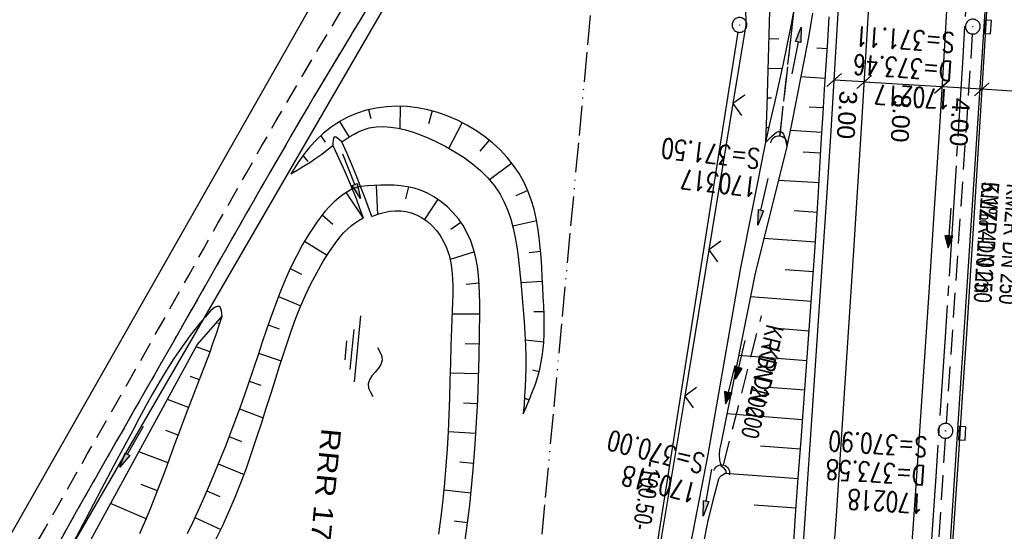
# Model space of a CAD drawing. Extents: x 509531 to 509917, y 454649 to 455599.
# Tile 21 of 26: x 509672 to 509771, y 455417 to 455468. Entities that reach past the tile are written whole.
import ezdxf

# ---------------------------------------------------------------- set-up
doc = ezdxf.new("R2010")
doc.units = 0
doc.header["$LTSCALE"] = 10
doc.header["$MEASUREMENT"] = 0
for name, pattern in [('ACAD_ISO13W100', [36, 12, -3, 12, -3, 0, -3, 0, -3]), ('ACHSE', [5.5, 4, -0.5, 0.5, -0.5]), ('AUSGEZOGEN', [0]), ('LT00', [0]), ('LT11', [0.3, 0.2, -0.1]), ('LT12', [0.4, 0.3, -0.1]), ('STRICHLINIE2', [0.375, 0.25, -0.125])]:
    doc.linetypes.add(name, pattern=pattern)
doc.layers.get('0').update_dxf_attribs({"linetype": 'LT00'})
for name, color, linetype in [('--EK_FBR', 1, 'LT00'), ('--EK_Halt-Pfeil', 4, 'LT00'), ('--EK_Haltung', 7, 'STRICHLINIE2'), ('--EK_Haltung-Text', 140, 'LT00'), ('--EK_RRB', 181, 'LT00'), ('--EK_RRB_SYMB', 181, 'LT00'), ('--EK_Schacht-Text', 5, 'LT00'), ('--EL_DFK_AB_L', 21, 'LT00'), ('--EL_DFK_AB_P', 7, 'LT00'), ('--EL_Halt-Pfeil', 4, 'LT00'), ('--EL_Haltung', 182, 'STRICHLINIE2'), ('--EL_Haltung-Text', 182, 'LT00'), ('--EL_RRB', 181, 'LT00'), ('--WASSER_NUTZUNG', 180, 'Continuous'), ('-AX-093', 35, 'ACHSE'), ('ABSTAND', 8, 'LT00'), ('BEMAßUNG', 255, 'Continuous'), ('DFK_AB_L', 21, 'LT00'), ('DFK_AB_P', 7, 'LT00'), ('DFK_KATASTER', 250, 'LT00'), ('DL', 182, 'LT12'), ('GASLTG', 250, 'ACAD_ISO13W100'), ('PFEIL', 140, 'AUSGEZOGEN'), ('RRB_TEXT', 184, 'Continuous'), ('V116_AFBR_BAB', 250, 'LT00'), ('V116_BOESCH', 250, 'LT00'), ('V116_BOSCHUNG', 250, 'LT00'), ('V116_FELDWEG', 250, 'LT11'), ('V116_GRABEN', 250, 'LT00'), ('V116_H_BORD', 8, 'LT00'), ('V116_KA_PRUF', 182, 'LT00'), ('V116_LD_MARK', 250, 'LT00'), ('V116_SINKK', 182, 'LT00'), ('V116_UK_DURCH', 182, 'LT00'), ('V116_ZAUN', 40, 'LT00')]:
    doc.layers.add(name, color=color, linetype=linetype)
doc.styles.add('Arial', font='ARIAL.TTF')
doc.styles.add('Haltungsbeschriftung', font='ARIAL.TTF', dxfattribs={"width": 0.75})
doc.styles.add('schachtbeschriftung', font='romans.shx', dxfattribs={"width": 0.75, "height": 2})
doc.styles.get("Standard").update_dxf_attribs({"font": 'ARIAL.TTF'})
doc.styles.add('UNIR-H', font='unir_h.shx', dxfattribs={"width": 0.8})

# ---------------------------------------------------------------- blocks, each defined once
blk = doc.blocks.new('SYMB0003')
at = {"color": 0, "linetype": 'ByBlock'}
for p, q in [((-0.015712, 0), (0.010166, 0.012015)), ((0, -0.021257), (-0.015712, 0)), ((0.010166, 0.012015), (0, -0.021257))]:
    blk.add_line(p, q, dxfattribs=at)
for points in [[(-0.031395, 0.499013), (-0.093691, 0.491144), (-0.154509, 0.475528), (-0.21289, 0.452414), (-0.267913, 0.422164), (-0.318712, 0.385257), (-0.364484, 0.342274), (-0.404509, 0.293893), (-0.438154, 0.240877), (-0.464888, 0.184062), (-0.484292, 0.124345), (-0.496058, 0.062667), (-0.5, 0)], [(-0.5, 0), (-0.496058, -0.062667), (-0.484292, -0.124345), (-0.464888, -0.184062), (-0.438154, -0.240877), (-0.404509, -0.293893), (-0.364485, -0.342274), (-0.318712, -0.385257), (-0.267914, -0.422164), (-0.21289, -0.452414), (-0.154509, -0.475529), (-0.093691, -0.491144), (-0.031395, -0.499014), (0.031395, -0.499014)], [(0.5, 0), (0.496057, 0.062667), (0.484292, 0.124345), (0.464888, 0.184062), (0.438153, 0.240877), (0.404509, 0.293893), (0.364484, 0.342274), (0.318712, 0.385257), (0.267913, 0.422164), (0.21289, 0.452414), (0.154509, 0.475528), (0.093691, 0.491144), (0.031395, 0.499013), (-0.031395, 0.499013)], [(0.031395, -0.499014), (0.093691, -0.491144), (0.154509, -0.475529), (0.21289, -0.452414), (0.267914, -0.422164), (0.318712, -0.385257), (0.364485, -0.342274), (0.404509, -0.293893), (0.438154, -0.240877), (0.464889, -0.184062), (0.484292, -0.124345), (0.496058, -0.062667), (0.5, 0)]]:
    blk.add_lwpolyline(points, dxfattribs=at)
blk = doc.blocks.new('SYMB7251')
at = {"color": 0, "linetype": 'ByBlock'}
for points in [[(-0.25, 0), (-0.208333, 0.028889), (-0.166667, 0.051111), (-0.125, 0.06), (-0.083333, 0.051111), (-0.041667, 0.028889), (0, 0)], [(0, 0), (0.041667, -0.028889), (0.083333, -0.051111), (0.125, -0.06), (0.166667, -0.051111), (0.208333, -0.028889), (0.25, 0)]]:
    blk.add_lwpolyline(points, dxfattribs=at)
blk = doc.blocks.new('Pfreil3')
at = {"layer": 'PFEIL'}
blk.add_hatch(color=256, dxfattribs=at).paths.add_polyline_path([(-1.549, 0.273), (-1.549, -0.273), (0, 0)])
for p, q in [((-1.549, 0), (-4.831, 0)), ((-1.549, -0.273), (-1.549, 0.273)), ((-1.549, 0.273), (0, 0)), ((0, 0), (-1.549, -0.273))]:
    blk.add_line(p, q, dxfattribs=at)
blk = doc.blocks.new('SYMB0652')
at = {"color": 0, "linetype": 'ByBlock'}
blk.add_lwpolyline([(-0.15, -0.075), (0.15, -0.075), (0.15, 0.075), (-0.15, 0.075), (-0.15, -0.075)], dxfattribs=at)
blk = doc.blocks.new('SYMB1107')
at = {"color": 0, "linetype": 'ByBlock'}
for points in [[(-0.2, 0), (-0.196157, 0.039018), (-0.184776, 0.076537), (-0.166294, 0.111114), (-0.141421, 0.141421), (-0.111114, 0.166294), (-0.076537, 0.184776), (-0.039018, 0.196157), (0, 0.2)], [(0, 0.2), (0.039018, 0.196157), (0.076537, 0.184776), (0.111114, 0.166294), (0.141421, 0.141421), (0.166294, 0.111114), (0.184776, 0.076537), (0.196157, 0.039018), (0.2, 0)]]:
    blk.add_lwpolyline(points, dxfattribs=at)
blk = doc.blocks.new('SYMB0011')
at = {"color": 0, "linetype": 'ByBlock'}
for p, q in [((0.5, 0), (-0.5, 0)), ((0, 0.5), (0, -0.5))]:
    blk.add_line(p, q, dxfattribs=at)
blk = doc.blocks.new('_Oblique')
at = {"color": 0, "linetype": 'ByBlock', "lineweight": -2}
blk.add_line((-0.5, -0.5), (0.5, 0.5), dxfattribs=at)
blk = doc.blocks.new('SYMB0024')
at = {"color": 0, "linetype": 'ByBlock'}
for p, q in [((-0.5, 0.5), (0, 0)), ((0, 0), (0.5, 0.5))]:
    blk.add_line(p, q, dxfattribs=at)
blk = doc.blocks.new('WASSER2')
at = {"layer": '--EK_RRB_SYMB'}
for p, q in [((-0.3349, 0), (0.3349, 0)), ((-0.1913, -0.0543), (0.2151, -0.0543)), ((-0.071, -0.1164), (0.123, -0.1164))]:
    blk.add_line(p, q, dxfattribs=at)
blk = doc.blocks.new('SYMB0070')
at = {"color": 0, "linetype": 'ByBlock'}
for p, q in [((-0.5, 0), (0.2, 0)), ((0.5, 0), (0.2, 0.1)), ((0.2, 0.1), (0.2, 0)), ((0.468, 0), (0.21, 0.086)), ((0.21, 0.086), (0.21, -0.086)), ((0.21, -0.086), (0.468, 0)), ((0.22, -0.072), (0.437, 0)), ((0.23, -0.058), (0.405, 0)), ((0.24, -0.045), (0.374, 0)), ((0.342, 0), (0.25, 0.031)), ((0.25, 0.031), (0.25, -0.031)), ((0.25, -0.031), (0.342, 0)), ((0.26, -0.017), (0.31, 0)), ((0.27, -0.003), (0.279, 0))]:
    blk.add_line(p, q, dxfattribs=at)
for points in [[(0.2, 0), (0.2, -0.1), (0.5, 0)], [(0.437, 0), (0.22, 0.072), (0.22, -0.072)], [(0.405, 0), (0.23, 0.058), (0.23, -0.058)], [(0.374, 0), (0.24, 0.045), (0.24, -0.045)], [(0.31, 0), (0.26, 0.017), (0.26, -0.017)], [(0.279, 0), (0.27, 0.003), (0.27, -0.003)]]:
    blk.add_lwpolyline(points, dxfattribs=at)

msp = doc.modelspace()

# ---------------------------------------------------------------- linework, layer by layer
at = {"layer": '--EK_FBR', "linetype": 'LT11', "flags": 128}
for points in [[(509657.369, 455386.928), (509658.712, 455389.416), (509660.058, 455391.902), (509661.408, 455394.386), (509662.765, 455396.867), (509664.347, 455399.733), (509665.941, 455402.593), (509667.543, 455405.449), (509669.154, 455408.3), (509670.77, 455411.148), (509672.39, 455413.993), (509674.013, 455416.837), (509676.223, 455420.707), (509678.434, 455424.577), (509680.643, 455428.448), (509682.848, 455432.32), (509685.048, 455436.195), (509687.242, 455440.073), (509688.708, 455442.676), (509690.173, 455445.28), (509691.639, 455447.884), (509693.107, 455450.486), (509694.58, 455453.085), (509696.06, 455455.681), (509697.55, 455458.272), (509699.051, 455460.857), (509700.566, 455463.435), (509701.797, 455465.504), (509703.035, 455467.57), (509704.279, 455469.633), (509705.526, 455471.693), (509706.772, 455473.754), (509708.017, 455475.815), (509709.256, 455477.877), (509710.488, 455479.943), (509711.709, 455482.013), (509712.918, 455484.088), (509714.112, 455486.171), (509715.299, 455488.28), (509716.472, 455490.396), (509717.634, 455492.518), (509718.788, 455494.645), (509719.938, 455496.777), (509721.086, 455498.912), (509722.238, 455501.049), (509722.825, 455502.133)], [(509725.717, 455502.437), (509725.185, 455501.472), (509723.904, 455499.139), (509722.624, 455496.809), (509721.342, 455494.485), (509720.054, 455492.166), (509718.758, 455489.852), (509717.451, 455487.546), (509716.129, 455485.247), (509714.785, 455482.947), (509713.426, 455480.654), (509712.054, 455478.366), (509710.674, 455476.082), (509709.287, 455473.8), (509707.896, 455471.519), (509706.506, 455469.238), (509705.118, 455466.954), (509703.736, 455464.667), (509702.362, 455462.376), (509700.84, 455459.808), (509699.331, 455457.234), (509697.832, 455454.654), (509696.342, 455452.07), (509694.859, 455449.482), (509693.38, 455446.892), (509691.905, 455444.3), (509690.43, 455441.707), (509688.954, 455439.115), (509687.06, 455435.798), (509685.163, 455432.481), (509683.265, 455429.166), (509681.369, 455425.849), (509679.475, 455422.531), (509677.586, 455419.21), (509675.704, 455415.884), (509673.842, 455412.574), (509671.986, 455409.259), (509670.136, 455405.942), (509668.289, 455402.623), (509666.444, 455399.302), (509664.599, 455395.982), (509662.741, 455392.644), (509660.883, 455389.307), (509659.023, 455385.97)]]:
    msp.add_lwpolyline(points, dxfattribs=at)
at = {"layer": '--EK_FBR', "color": 2}
for points in [[(509765.74, 455474.108), (509765.247, 455465.869), (509764.739, 455457.631), (509764.216, 455449.394), (509763.661, 455440.877), (509763.092, 455432.361), (509762.511, 455423.846), (509762.065, 455417.424), (509761.613, 455411.002), (509761.156, 455404.581), (509760.695, 455398.16), (509760.387, 455393.904), (509760.077, 455389.648), (509759.762, 455385.393), (509759.442, 455381.138), (509759.159, 455377.444), (509758.871, 455373.75), (509758.581, 455370.056), (509758.288, 455366.362)], [(509769.771, 455474.009), (509769.293, 455465.83), (509768.801, 455457.653), (509768.294, 455449.476), (509767.888, 455443.092), (509767.474, 455436.708), (509767.053, 455430.325), (509766.624, 455423.942), (509766.185, 455417.497), (509765.738, 455411.053), (509765.282, 455404.609), (509764.815, 455398.166), (509764.395, 455392.498), (509763.967, 455386.831), (509763.531, 455381.164), (509763.203, 455376.952), (509762.873, 455372.741), (509762.541, 455368.529), (509762.459, 455365.967)]]:
    msp.add_lwpolyline(points, dxfattribs=at)
at = {"layer": '--EK_FBR'}
msp.add_lwpolyline([(509750.773, 455412.544), (509751.081, 455417.021), (509751.385, 455421.499), (509751.688, 455425.976), (509752.027, 455430.983), (509752.365, 455435.99), (509752.7, 455440.998), (509753.032, 455446.005), (509753.358, 455451.013), (509753.754, 455457.244), (509754.141, 455463.476), (509754.518, 455469.709)], dxfattribs=at)
at = {"layer": '--EK_Haltung'}
for p, q in [((509754.218, 455507.438), (509748.549, 455456.694)), ((509768.073, 455467.045), (509765.408, 455427.625)), ((509765.31, 455426.127), (509762.918, 455388.032))]:
    msp.add_line(p, q, dxfattribs=at)
at = {"layer": '--EK_Haltung', "color": 81}
msp.add_line((509742.861, 455423.419), (509746.705, 455438.522), dxfattribs=at)
at = {"layer": '--EK_RRB'}
msp.add_lwpolyline([(509716.699, 455415.782), (509716.934, 455417.566), (509717.142, 455419.353), (509717.326, 455421.138), (509717.527, 455423.341), (509717.698, 455425.541), (509717.842, 455427.742), (509717.959, 455429.948), (509718.049, 455432.161), (509718.114, 455434.387), (509718.154, 455436.628), (509718.17, 455438.888), (509718.168, 455439.816), (509718.153, 455440.745), (509718.115, 455441.669), (509718.044, 455442.587), (509717.932, 455443.494), (509717.767, 455444.386), (509717.542, 455445.261), (509717.246, 455446.113), (509716.87, 455446.941), (509716.466, 455447.645), (509715.998, 455448.318), (509715.471, 455448.953), (509714.891, 455449.54), (509714.263, 455450.071), (509713.592, 455450.538), (509712.884, 455450.933), (509712.145, 455451.247), (509711.504, 455451.445), (509710.849, 455451.587), (509710.182, 455451.681), (509709.507, 455451.734), (509708.828, 455451.752), (509708.149, 455451.744), (509707.472, 455451.715), (509706.777, 455451.673), (509706.086, 455451.623), (509705.238, 455451.377), (509704.768, 455451.067), (509704.304, 455450.75), (509703.854, 455450.417), (509703.423, 455450.061), (509702.933, 455449.59), (509702.477, 455449.082), (509702.048, 455448.546), (509701.642, 455447.993), (509700.898, 455446.881), (509700.212, 455445.737), (509699.579, 455444.565), (509698.993, 455443.367), (509698.447, 455442.148), (509697.936, 455440.911), (509697.454, 455439.659), (509696.995, 455438.395), (509696.553, 455437.124), (509696.122, 455435.847), (509695.696, 455434.569), (509695.27, 455433.293), (509694.581, 455431.282), (509693.873, 455429.284), (509693.142, 455427.299), (509692.385, 455425.327), (509691.599, 455423.367), (509690.783, 455421.42), (509689.931, 455419.484), (509689.043, 455417.56), (509688.511, 455416.451)], dxfattribs=at)
at = {"layer": '--EL_DFK_AB_L'}
for p, q in [((509742.924, 455529.03), (509664.517, 455394.067)), ((509728.858, 455369.44), (509744.363, 455467.218))]:
    msp.add_line(p, q, dxfattribs=at)
at = {"layer": '--EL_Haltung'}
for p, q in [((509754.218, 455507.438), (509748.549, 455456.694)), ((509768.073, 455467.045), (509765.408, 455427.625)), ((509742.861, 455423.419), (509746.705, 455438.522)), ((509765.31, 455426.127), (509762.918, 455388.032))]:
    msp.add_line(p, q, dxfattribs=at)
at = {"layer": '--EL_RRB'}
msp.add_lwpolyline([(509716.699, 455415.782), (509716.934, 455417.566), (509717.142, 455419.353), (509717.326, 455421.138), (509717.527, 455423.341), (509717.698, 455425.541), (509717.842, 455427.742), (509717.959, 455429.948), (509718.049, 455432.161), (509718.114, 455434.387), (509718.154, 455436.628), (509718.17, 455438.888), (509718.168, 455439.816), (509718.153, 455440.745), (509718.115, 455441.669), (509718.044, 455442.587), (509717.932, 455443.494), (509717.767, 455444.386), (509717.542, 455445.261), (509717.246, 455446.113), (509716.87, 455446.941), (509716.466, 455447.645), (509715.998, 455448.318), (509715.471, 455448.953), (509714.891, 455449.54), (509714.263, 455450.071), (509713.592, 455450.538), (509712.884, 455450.933), (509712.145, 455451.247), (509711.504, 455451.445), (509710.849, 455451.587), (509710.182, 455451.681), (509709.507, 455451.734), (509708.828, 455451.752), (509708.149, 455451.744), (509707.472, 455451.715), (509706.777, 455451.673), (509706.086, 455451.623), (509705.238, 455451.377), (509704.768, 455451.067), (509704.304, 455450.75), (509703.854, 455450.417), (509703.423, 455450.061), (509702.933, 455449.59), (509702.477, 455449.082), (509702.048, 455448.546), (509701.642, 455447.993), (509700.898, 455446.881), (509700.212, 455445.737), (509699.579, 455444.565), (509698.993, 455443.367), (509698.447, 455442.148), (509697.936, 455440.911), (509697.454, 455439.659), (509696.995, 455438.395), (509696.553, 455437.124), (509696.122, 455435.847), (509695.696, 455434.569), (509695.27, 455433.293), (509694.581, 455431.282), (509693.873, 455429.284), (509693.142, 455427.299), (509692.385, 455425.327), (509691.599, 455423.367), (509690.783, 455421.42), (509689.931, 455419.484), (509689.043, 455417.56), (509688.511, 455416.451)], dxfattribs=at)
at = {"layer": '-AX-093', "ltscale": 0.2}
msp.add_lwpolyline([(509772.617, 455584.067), (509772.422, 455577.829), (509771.927, 455563.676), (509771.381, 455549.524), (509770.785, 455535.375), (509770.14, 455521.228), (509769.447, 455507.083), (509768.709, 455492.94), (509767.925, 455478.8), (509767.099, 455464.662), (509766.23, 455450.527), (509765.32, 455436.394), (509764.37, 455422.264), (509763.382, 455408.137), (509762.358, 455394.012), (509761.297, 455379.89), (509760.203, 455365.77), (509759.075, 455351.653)], dxfattribs=at)
at = {"layer": 'BEMAßUNG'}
for p, q in [((509757.104, 455462.185), (509754.072, 455462.373)), ((509764.989, 455461.694), (509757.104, 455462.183)), ((509769.027, 455461.448), (509764.989, 455461.698)), ((509777.073, 455460.947), (509769.027, 455461.446))]:
    msp.add_line(p, q, dxfattribs=at)
at = {"layer": 'DFK_AB_L'}
for p, q in [((509742.924, 455529.03), (509664.517, 455394.067)), ((509728.858, 455369.44), (509744.363, 455467.218))]:
    msp.add_line(p, q, dxfattribs=at)
at = {"layer": 'DFK_KATASTER'}
msp.add_line((509651.05, 455382.019), (509742.659, 455543.027), dxfattribs=at)
at = {"layer": 'DL'}
msp.add_line((509754.218, 455507.438), (509748.549, 455456.694), dxfattribs=at)
at = {"layer": 'GASLTG', "ltscale": 0.025, "flags": 128}
msp.add_lwpolyline([(509732.412, 455588.47), (509731.559, 455550.215), (509730.863, 455531.773), (509729.977, 455496.071), (509729.817, 455473.793), (509723.139, 455402.323), (509719.992, 455370.227), (509719.32, 455359.341), (509718.219, 455346.92), (509717.576, 455329.178), (509717.027, 455313.894), (509716.011, 455279.64), (509715.623, 455261.049), (509714.406, 455253.668), (509713.55, 455245.775), (509712.753, 455238.464), (509710.106, 455214.892), (509700.768, 455126.624), (509692.786, 455066.172), (509691.898, 455059.057), (509688.483, 455033.75), (509683.036, 454993.781), (509674.834, 454936.521), (509667.273, 454889.447), (509660.75, 454850.407), (509657.904, 454839.06), (509646.1, 454798.179), (509643.654, 454788.347), (509640.958, 454775.409), (509638.389, 454763.73), (509630.009, 454722.145), (509625.515, 454700.413), (509623.56, 454684.933), (509621.446, 454670.091)], dxfattribs=at)
at = {"layer": 'V116_AFBR_BAB', "color": 0}
for points in [[(509765.74, 455474.108), (509765.247, 455465.869), (509764.739, 455457.631), (509764.216, 455449.394), (509763.661, 455440.877), (509763.092, 455432.361), (509762.511, 455423.846), (509762.065, 455417.424), (509761.613, 455411.002), (509761.156, 455404.581), (509760.695, 455398.16), (509760.387, 455393.904), (509760.077, 455389.648), (509759.762, 455385.393), (509759.442, 455381.138), (509759.159, 455377.444), (509758.871, 455373.75), (509758.581, 455370.056), (509758.288, 455366.362)], [(509769.771, 455474.009), (509769.293, 455465.83), (509768.801, 455457.653), (509768.294, 455449.476), (509767.888, 455443.092), (509767.474, 455436.708), (509767.053, 455430.325), (509766.624, 455423.942), (509766.185, 455417.497), (509765.738, 455411.053), (509765.282, 455404.609), (509764.815, 455398.166), (509764.395, 455392.498), (509763.967, 455386.831), (509763.531, 455381.164), (509763.203, 455376.952), (509762.873, 455372.741), (509762.541, 455368.529), (509762.459, 455365.967)]]:
    msp.add_lwpolyline(points, dxfattribs=at)
at = {"layer": 'V116_AFBR_BAB'}
msp.add_lwpolyline([(509750.773, 455412.544), (509751.081, 455417.021), (509751.385, 455421.499), (509751.688, 455425.976), (509752.027, 455430.983), (509752.365, 455435.99), (509752.7, 455440.998), (509753.032, 455446.005), (509753.358, 455451.013), (509753.754, 455457.244), (509754.141, 455463.476), (509754.518, 455469.709)], dxfattribs=at)
at = {"layer": 'V116_BOESCH'}
for points in [[(509747.151, 455456.089), (509747.269, 455459.727), (509747.385, 455463.365), (509747.496, 455467.003), (509747.6, 455470.641)], [(509749.903, 455414.518), (509750.167, 455418.327), (509750.437, 455422.135), (509750.714, 455425.943), (509750.922, 455428.735), (509751.133, 455431.527), (509751.344, 455434.319), (509751.553, 455437.111), (509751.758, 455439.904), (509751.957, 455442.697), (509752.148, 455445.49), (509752.328, 455448.284), (509752.495, 455451.079), (509752.597, 455452.898), (509752.696, 455454.716), (509752.798, 455456.535), (509752.943, 455458.982), (509753.097, 455461.428), (509753.257, 455463.873), (509753.42, 455466.319), (509753.582, 455468.764)], [(509722.577, 455428.605), (509722.902, 455429.35), (509723.219, 455430.097), (509723.52, 455430.846), (509723.798, 455431.6), (509724.045, 455432.359), (509724.253, 455433.125), (509724.436, 455434.014), (509724.565, 455434.913), (509724.646, 455435.821), (509724.688, 455436.738), (509724.696, 455437.662), (509724.68, 455438.593), (509724.645, 455439.53), (509724.6, 455440.472), (509724.551, 455441.418), (509724.5, 455442.426), (509724.446, 455443.435), (509724.382, 455444.441), (509724.301, 455445.442), (509724.196, 455446.434), (509724.058, 455447.414), (509723.883, 455448.379), (509723.661, 455449.326), (509723.386, 455450.252), (509723.05, 455451.153), (509722.648, 455452.028), (509722.151, 455452.906), (509721.579, 455453.748), (509720.937, 455454.549), (509720.23, 455455.307), (509719.465, 455456.017), (509718.646, 455456.676), (509717.779, 455457.281), (509716.869, 455457.827), (509715.923, 455458.311), (509714.945, 455458.73), (509713.932, 455459.083), (509712.899, 455459.362), (509711.852, 455459.565), (509710.799, 455459.689), (509709.747, 455459.73), (509708.701, 455459.685), (509707.669, 455459.552), (509706.658, 455459.327), (509705.673, 455459.007), (509704.778, 455458.619), (509703.918, 455458.152), (509703.099, 455457.611), (509702.327, 455457.006), (509701.607, 455456.341), (509700.945, 455455.624), (509700.524, 455455.103), (509700.126, 455454.565), (509699.747, 455454.013), (509699.379, 455453.454), (509699.018, 455452.89)], [(509704.192, 455456.131), (509704.6, 455456.403), (509705.009, 455456.667), (509705.424, 455456.913), (509705.844, 455457.134), (509706.274, 455457.321), (509706.962, 455457.531), (509707.672, 455457.646), (509708.399, 455457.675), (509709.141, 455457.627), (509709.892, 455457.509), (509710.648, 455457.331), (509711.406, 455457.101), (509712.16, 455456.827), (509712.907, 455456.519), (509713.643, 455456.183), (509714.66, 455455.673), (509715.637, 455455.124), (509716.567, 455454.532), (509717.441, 455453.896), (509718.251, 455453.212), (509718.989, 455452.477), (509719.647, 455451.689), (509720.218, 455450.845), (509720.65, 455450.037), (509721.013, 455449.188), (509721.314, 455448.303), (509721.561, 455447.388), (509721.762, 455446.448), (509721.925, 455445.488), (509722.057, 455444.516), (509722.167, 455443.537), (509722.262, 455442.555), (509722.351, 455441.578), (509722.462, 455440.35), (509722.568, 455439.135), (509722.665, 455437.93), (509722.746, 455436.731), (509722.806, 455435.536), (509722.838, 455434.342), (509722.837, 455433.146), (509722.812, 455432.241), (509722.768, 455431.334), (509722.712, 455430.425), (509722.647, 455429.515), (509722.577, 455428.605)], [(509699.018, 455452.89), (509699.667, 455453.266), (509700.311, 455453.649), (509700.946, 455454.045), (509701.569, 455454.459), (509702.147, 455454.875), (509702.715, 455455.306), (509703.277, 455455.744)], [(509705.238, 455451.377), (509704.768, 455451.067), (509704.304, 455450.75), (509703.854, 455450.417), (509703.423, 455450.061), (509702.933, 455449.59), (509702.477, 455449.082), (509702.048, 455448.546), (509701.642, 455447.993), (509700.898, 455446.881), (509700.212, 455445.737), (509699.579, 455444.565), (509698.993, 455443.367), (509698.447, 455442.148), (509697.936, 455440.911), (509697.454, 455439.659), (509696.995, 455438.395), (509696.553, 455437.124), (509696.122, 455435.847), (509695.696, 455434.569), (509695.27, 455433.293), (509694.581, 455431.282), (509693.873, 455429.284), (509693.142, 455427.299), (509692.385, 455425.327), (509691.599, 455423.367), (509690.783, 455421.42), (509689.931, 455419.484), (509689.043, 455417.56), (509688.511, 455416.451)], [(509716.699, 455415.782), (509716.934, 455417.566), (509717.142, 455419.353), (509717.326, 455421.138), (509717.527, 455423.341), (509717.698, 455425.541), (509717.842, 455427.742), (509717.959, 455429.948), (509718.049, 455432.161), (509718.114, 455434.387), (509718.154, 455436.628), (509718.17, 455438.888), (509718.168, 455439.816), (509718.153, 455440.745), (509718.115, 455441.669), (509718.044, 455442.587), (509717.932, 455443.494), (509717.767, 455444.386), (509717.542, 455445.261), (509717.246, 455446.113), (509716.87, 455446.941), (509716.466, 455447.645), (509715.998, 455448.318), (509715.471, 455448.953), (509714.891, 455449.54), (509714.263, 455450.071), (509713.592, 455450.538), (509712.884, 455450.933), (509712.145, 455451.247), (509711.504, 455451.445), (509710.849, 455451.587), (509710.182, 455451.681), (509709.507, 455451.734), (509708.828, 455451.752), (509708.149, 455451.744), (509707.472, 455451.715), (509706.777, 455451.673), (509706.086, 455451.623)], [(509707.226, 455448.561), (509707.579, 455448.703), (509707.938, 455448.835), (509708.477, 455448.99), (509709.033, 455449.096), (509709.597, 455449.148), (509710.162, 455449.143), (509710.721, 455449.075), (509711.264, 455448.942), (509711.836, 455448.716), (509712.377, 455448.415), (509712.882, 455448.049), (509713.348, 455447.626), (509713.77, 455447.158), (509714.144, 455446.653), (509714.465, 455446.121), (509714.802, 455445.401), (509715.054, 455444.656), (509715.233, 455443.89), (509715.349, 455443.105), (509715.414, 455442.306), (509715.437, 455441.496), (509715.431, 455440.679), (509715.406, 455439.859), (509715.373, 455439.039), (509715.306, 455437.249), (509715.248, 455435.475), (509715.196, 455433.716), (509715.145, 455431.969), (509715.089, 455430.231), (509715.025, 455428.502), (509714.947, 455426.778), (509714.852, 455425.056), (509714.734, 455423.336), (509714.589, 455421.613), (509714.414, 455419.887), (509714.21, 455418.159), (509713.98, 455416.429)], [(509691.383, 455415.813), (509692.09, 455417.242), (509692.752, 455418.688), (509693.373, 455420.149), (509693.96, 455421.624), (509694.516, 455423.112), (509695.047, 455424.61), (509695.557, 455426.118), (509696.052, 455427.633), (509696.537, 455429.156), (509697.016, 455430.684), (509697.495, 455432.215), (509697.879, 455433.434), (509698.271, 455434.651), (509698.675, 455435.864), (509699.097, 455437.069), (509699.541, 455438.264), (509700.012, 455439.445), (509700.516, 455440.609), (509701.057, 455441.754), (509701.64, 455442.875), (509702.27, 455443.971), (509702.951, 455445.038), (509703.689, 455446.074), (509704.023, 455446.502), (509704.374, 455446.914), (509704.748, 455447.301), (509705.152, 455447.653), (509705.538, 455447.931), (509705.942, 455448.186), (509706.357, 455448.429)], [(509683.707, 455416.494), (509684.282, 455417.786), (509684.828, 455419.083), (509685.352, 455420.385), (509685.857, 455421.69), (509686.349, 455422.998), (509686.832, 455424.307), (509687.311, 455425.617), (509687.791, 455426.927), (509688.278, 455428.234), (509688.775, 455429.539), (509689.184, 455430.586), (509689.598, 455431.632), (509690.01, 455432.68), (509690.414, 455433.731), (509690.804, 455434.786), (509691.128, 455435.707), (509691.441, 455436.63), (509691.747, 455437.557), (509692.049, 455438.485)]]:
    msp.add_lwpolyline(points, dxfattribs=at)
at = {"layer": 'V116_BOSCHUNG'}
for p, q in [((509747.483, 455466.584), (509748.464, 455466.552)), ((509753.367, 455465.528), (509752.317, 455465.601)), ((509747.392, 455463.585), (509748.818, 455463.539)), ((509753.17, 455462.543), (509750.699, 455462.7)), ((509747.297, 455460.587), (509747.73, 455460.572)), ((509706.9, 455459.389), (509707.133, 455458.498)), ((509710.093, 455459.726), (509710.061, 455457.474)), ((509713.325, 455459.256), (509712.981, 455457.945)), ((509752.979, 455459.556), (509751.545, 455459.639)), ((509703.965, 455458.179), (509704.927, 455456.615)), ((509716.377, 455458.088), (509715.03, 455455.472)), ((509747.2, 455457.588), (509747.49, 455457.579)), ((509752.829, 455457.081), (509749.621, 455457.26)), ((509702.056, 455456.744), (509702.514, 455456.088)), ((509719.114, 455456.31), (509718.176, 455455.181)), ((509700.286, 455454.712), (509700.745, 455454.123)), ((509752.712, 455454.993), (509750.942, 455455.089)), ((509721.402, 455453.979), (509719.158, 455452.287)), ((509752.546, 455451.989), (509748.431, 455452.229)), ((509707.654, 455451.724), (509707.793, 455448.784)), ((509710.945, 455451.569), (509710.644, 455450.348)), ((509723.034, 455451.192), (509721.822, 455450.656)), ((509704.622, 455450.97), (509706.338, 455448.418)), ((509713.918, 455450.322), (509712.577, 455448.28)), ((509752.371, 455448.983), (509750.031, 455449.129)), ((509702.203, 455448.746), (509703.267, 455447.806)), ((509723.933, 455448.125), (509721.513, 455447.581)), ((509716.249, 455447.971), (509715.233, 455447.255)), ((509752.18, 455445.979), (509746.951, 455446.328)), ((509700.399, 455446.058), (509702.705, 455444.665)), ((509717.615, 455445.005), (509715.162, 455444.23)), ((509724.337, 455445.029), (509723.18, 455444.907)), ((509698.958, 455443.293), (509700.115, 455442.737)), ((509751.977, 455442.976), (509749.094, 455443.179)), ((509718.106, 455441.818), (509716.771, 455441.682)), ((509724.522, 455441.978), (509722.326, 455441.856)), ((509697.758, 455440.459), (509700.05, 455439.534)), ((509751.763, 455439.972), (509745.583, 455440.429)), ((509718.17, 455438.692), (509715.358, 455438.673)), ((509724.669, 455438.933), (509723.628, 455438.924)), ((509691.799, 455437.717), (509691.638, 455437.771)), ((509696.716, 455437.597), (509697.854, 455437.187)), ((509751.542, 455436.969), (509748.266, 455437.223)), ((509690.83, 455434.859), (509689.413, 455435.372)), ((509718.14, 455435.656), (509716.698, 455435.684)), ((509724.648, 455435.848), (509722.784, 455436.037)), ((509695.752, 455434.736), (509698.044, 455433.952)), ((509751.318, 455433.977), (509744.395, 455434.514)), ((509689.76, 455432.044), (509688.863, 455432.381)), ((509718.065, 455432.642), (509715.167, 455432.728)), ((509724.182, 455432.844), (509723.509, 455433.012)), ((509694.795, 455431.9), (509695.968, 455431.492)), ((509751.092, 455430.986), (509747.446, 455431.268)), ((509723.171, 455429.982), (509722.695, 455430.182)), ((509688.665, 455429.254), (509686.518, 455430.063)), ((509717.943, 455429.622), (509716.508, 455429.687)), ((509693.803, 455429.091), (509696.234, 455428.201)), ((509750.867, 455427.994), (509743.204, 455428.588)), ((509687.617, 455426.452), (509686.34, 455426.924)), ((509692.764, 455426.306), (509694.027, 455425.813)), ((509717.771, 455426.598), (509714.947, 455426.786)), ((509750.646, 455425.015), (509746.626, 455425.314)), ((509686.581, 455423.627), (509683.614, 455424.74)), ((509691.671, 455423.544), (509694.276, 455422.461)), ((509717.546, 455423.577), (509716.158, 455423.699)), ((509750.43, 455422.034), (509743.046, 455422.559)), ((509685.51, 455420.789), (509683.845, 455421.449)), ((509690.517, 455420.807), (509691.84, 455420.225)), ((509717.27, 455420.569), (509714.516, 455420.854)), ((509684.353, 455417.953), (509680.764, 455419.512)), ((509750.218, 455419.053), (509745.968, 455419.342)), ((509689.296, 455418.1), (509691.916, 455416.881)), ((509716.933, 455417.558), (509715.555, 455417.73))]:
    msp.add_line(p, q, dxfattribs=at)
at = {"layer": 'V116_FELDWEG', "flags": 128}
for points in [[(509657.369, 455386.928), (509658.712, 455389.416), (509660.058, 455391.902), (509661.408, 455394.386), (509662.765, 455396.867), (509664.347, 455399.733), (509665.941, 455402.593), (509667.543, 455405.449), (509669.154, 455408.3), (509670.77, 455411.148), (509672.39, 455413.993), (509674.013, 455416.837), (509676.223, 455420.707), (509678.434, 455424.577), (509680.643, 455428.448), (509682.848, 455432.32), (509685.048, 455436.195), (509687.242, 455440.073), (509688.708, 455442.676), (509690.173, 455445.28), (509691.639, 455447.884), (509693.107, 455450.486), (509694.58, 455453.085), (509696.06, 455455.681), (509697.55, 455458.272), (509699.051, 455460.857), (509700.566, 455463.435), (509701.797, 455465.504), (509703.035, 455467.57), (509704.279, 455469.633), (509705.526, 455471.693), (509706.772, 455473.754), (509708.017, 455475.815), (509709.256, 455477.877), (509710.488, 455479.943), (509711.709, 455482.013), (509712.918, 455484.088), (509714.112, 455486.171), (509715.299, 455488.28), (509716.472, 455490.396), (509717.634, 455492.518), (509718.788, 455494.645), (509719.938, 455496.777), (509721.086, 455498.912), (509722.238, 455501.049), (509723.395, 455503.187), (509724.562, 455505.326), (509725.741, 455507.465), (509726.937, 455509.602), (509727.793, 455511.111), (509728.654, 455512.62), (509729.515, 455514.131), (509730.371, 455515.645), (509731.217, 455517.162), (509732.048, 455518.684), (509732.86, 455520.213), (509733.646, 455521.75), (509734.403, 455523.295), (509735.126, 455524.851), (509735.808, 455526.419), (509736.447, 455527.999), (509737.035, 455529.594), (509737.569, 455531.204), (509738.044, 455532.83), (509738.472, 455534.544), (509738.835, 455536.275), (509739.138, 455538.023), (509739.384, 455539.785), (509739.58, 455541.559), (509739.729, 455543.344), (509739.837, 455545.139), (509739.907, 455546.941), (509739.945, 455548.748), (509739.956, 455550.56), (509739.943, 455552.373), (509739.912, 455554.188), (509739.868, 455556.001), (509739.815, 455557.811), (509739.712, 455560.946), (509739.597, 455564.068), (509739.474, 455567.181), (509739.342, 455570.285), (509739.205, 455573.384), (509739.063, 455576.478), (509738.919, 455579.571), (509738.774, 455582.663), (509738.629, 455585.757), (509738.535, 455587.799)], [(509740.608, 455587.572), (509740.681, 455586.008), (509740.826, 455582.887), (509740.97, 455579.768), (509741.111, 455576.648), (509741.247, 455573.526), (509741.378, 455570.401), (509741.502, 455567.27), (509741.618, 455564.131), (509741.724, 455560.983), (509741.82, 455557.824), (509741.87, 455555.95), (509741.911, 455554.072), (509741.938, 455552.194), (509741.947, 455550.315), (509741.933, 455548.439), (509741.89, 455546.567), (509741.816, 455544.701), (509741.703, 455542.842), (509741.549, 455540.991), (509741.348, 455539.151), (509741.095, 455537.324), (509740.785, 455535.51), (509740.415, 455533.712), (509739.979, 455531.932), (509739.512, 455530.293), (509738.988, 455528.67), (509738.412, 455527.061), (509737.789, 455525.465), (509737.123, 455523.882), (509736.418, 455522.31), (509735.679, 455520.748), (509734.91, 455519.195), (509734.116, 455517.65), (509733.301, 455516.112), (509732.469, 455514.58), (509731.626, 455513.053), (509730.776, 455511.53), (509729.922, 455510.01), (509729.07, 455508.491), (509727.765, 455506.149), (509726.472, 455503.809), (509725.185, 455501.472), (509723.904, 455499.139), (509722.624, 455496.809), (509721.342, 455494.485), (509720.054, 455492.166), (509718.758, 455489.852), (509717.451, 455487.546), (509716.129, 455485.247), (509714.785, 455482.947), (509713.426, 455480.654), (509712.054, 455478.366), (509710.674, 455476.082), (509709.287, 455473.8), (509707.896, 455471.519), (509706.506, 455469.238), (509705.118, 455466.954), (509703.736, 455464.667), (509702.362, 455462.376), (509700.84, 455459.808), (509699.331, 455457.234), (509697.832, 455454.654), (509696.342, 455452.07), (509694.859, 455449.482), (509693.38, 455446.892), (509691.905, 455444.3), (509690.43, 455441.707), (509688.954, 455439.115), (509687.06, 455435.798), (509685.163, 455432.481), (509683.265, 455429.166), (509681.369, 455425.849), (509679.475, 455422.531), (509677.586, 455419.21), (509675.704, 455415.884), (509673.842, 455412.574), (509671.986, 455409.259), (509670.136, 455405.942), (509668.289, 455402.623), (509666.444, 455399.302), (509664.599, 455395.982), (509662.741, 455392.644), (509660.883, 455389.307), (509659.023, 455385.97)]]:
    msp.add_lwpolyline(points, dxfattribs=at)
at = {"layer": 'V116_GRABEN'}
for points in [[(509747.151, 455456.089), (509747.604, 455458.078), (509748.053, 455460.067), (509748.496, 455462.057), (509748.928, 455464.049), (509749.347, 455466.042), (509749.749, 455468.038), (509750.13, 455470.037)], [(509751.895, 455469.149), (509751.493, 455466.895), (509751.073, 455464.644), (509750.639, 455462.395), (509750.195, 455460.148), (509749.744, 455457.901), (509749.29, 455455.655)], [(509747.151, 455456.089), (509747.437, 455456.392), (509747.717, 455456.674), (509747.985, 455456.915), (509748.236, 455457.094), (509748.463, 455457.19), (509748.661, 455457.182), (509748.808, 455457.076), (509748.932, 455456.89), (509749.038, 455456.638), (509749.13, 455456.337), (509749.212, 455456.004), (509749.29, 455455.655)], [(509704.192, 455456.131), (509703.965, 455456.335), (509703.753, 455456.506), (509703.57, 455456.612), (509703.429, 455456.62), (509703.343, 455456.511), (509703.298, 455456.308), (509703.281, 455456.042), (509703.277, 455455.744)], [(509707.226, 455448.561), (509706.853, 455449.584), (509706.475, 455450.606), (509706.086, 455451.623), (509705.631, 455452.757), (509705.16, 455453.885), (509704.679, 455455.009), (509704.192, 455456.131)], [(509739.548, 455415.442), (509741.323, 455424.489), (509744.582, 455443.217), (509747.151, 455456.089)], [(509703.277, 455455.744), (509703.685, 455454.877), (509704.088, 455454.008), (509704.484, 455453.137), (509704.869, 455452.26), (509705.238, 455451.377), (509705.624, 455450.4), (509705.994, 455449.416), (509706.357, 455448.429)], [(509749.29, 455455.655), (509746.034, 455442.671), (509742.589, 455425.528), (509742.468, 455424.991), (509742.429, 455424.441), (509742.472, 455423.892), (509742.596, 455423.356), (509742.814, 455423.163), (509742.997, 455422.976), (509743.109, 455422.803), (509743.116, 455422.65), (509743.035, 455422.549), (509742.898, 455422.455), (509742.732, 455422.36), (509742.566, 455422.257), (509742.428, 455422.135), (509742.345, 455421.988), (509741.763, 455419.81), (509741.246, 455417.615), (509740.794, 455415.407)], [(509692.049, 455438.485), (509692.019, 455438.755), (509691.981, 455439.008), (509691.927, 455439.224), (509691.851, 455439.386), (509691.745, 455439.476), (509691.573, 455439.475), (509691.361, 455439.379), (509691.122, 455439.22), (509690.87, 455439.029)], [(509690.87, 455439.029), (509690.34, 455438.398), (509689.815, 455437.764), (509689.297, 455437.125), (509688.791, 455436.477), (509687.966, 455435.354), (509687.181, 455434.202), (509686.43, 455433.026), (509685.708, 455431.829), (509685.009, 455430.617), (509684.329, 455429.393), (509683.66, 455428.161), (509682.998, 455426.926), (509681.404, 455423.934), (509679.817, 455420.944), (509678.235, 455417.956), (509676.657, 455414.969), (509675.082, 455411.983), (509673.509, 455408.997)], [(509674.879, 455408.723), (509689.529, 455435.584), (509692.049, 455438.485)]]:
    msp.add_lwpolyline(points, dxfattribs=at)
at = {"layer": 'V116_H_BORD'}
msp.add_lwpolyline([(509774.381, 455583.874), (509773.228, 455546.886), (509769.653, 455474.023), (509764.682, 455398.161), (509763.405, 455381.136), (509762.413, 455368.551)], dxfattribs=at)
at = {"layer": 'V116_LD_MARK'}
msp.add_lwpolyline([(509762.805, 455585.142), (509762.56, 455577.504), (509762.218, 455567.601), (509761.85, 455557.698), (509761.458, 455547.797), (509760.911, 455534.889), (509760.325, 455521.983), (509759.699, 455509.079), (509759.036, 455496.177), (509758.335, 455483.276), (509757.597, 455470.378), (509756.824, 455457.481), (509756.015, 455444.587), (509755.171, 455431.695), (509754.294, 455418.805), (509753.384, 455405.917), (509752.442, 455393.032), (509751.468, 455380.149), (509750.463, 455367.269), (509749.412, 455354.197)], dxfattribs=at)
at = {"layer": 'V116_ZAUN'}
for p, q in [((509743.823, 455459.999), (509741.378, 455445.199)), ((509741.378, 455445.199), (509738.933, 455430.4)), ((509738.933, 455430.4), (509736.487, 455415.6))]:
    msp.add_line(p, q, dxfattribs=at)
msp.add_lwpolyline([(509745.002, 455474.889), (509745.139, 455467.964), (509743.823, 455459.999)], dxfattribs=at)

# ---------------------------------------------------------------- block references
at = {"layer": '--EK_Halt-Pfeil', "zscale": 4}
for p, xscale, yscale, rotation in [((509765.743, 455447.403), 4.000000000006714, 4, 266.1320600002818), ((509743.529, 455431.549), 3.999999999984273, 4.00000000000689, 256.1000369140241)]:
    msp.add_blockref('SYMB0070', p, dxfattribs=dict(at, xscale=xscale, yscale=yscale, rotation=rotation))
at = {"layer": '--EK_RRB_SYMB', "xscale": 9.999999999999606, "yscale": 10, "zscale": 10, "rotation": 264.4992000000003}
msp.add_blockref('WASSER2', (509705.756, 455435.177), dxfattribs=at)
at = {"layer": '--EL_DFK_AB_P', "xscale": 1.500000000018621, "yscale": 1.5, "zscale": 1.5, "rotation": 264.7377099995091}
msp.add_blockref('SYMB0003', (509744.48, 455467.959), dxfattribs=at)
at = {"layer": '--EL_Halt-Pfeil', "zscale": 4}
for p, xscale, yscale, rotation in [((509765.743, 455447.403), 4.000000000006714, 4, 266.1320600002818), ((509744.558, 455434.059), 3.999999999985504, 4.000000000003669, 256.4492132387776)]:
    msp.add_blockref('SYMB0070', p, dxfattribs=dict(at, xscale=xscale, yscale=yscale, rotation=rotation))
at = {"layer": '--WASSER_NUTZUNG', "xscale": 9.999999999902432, "yscale": 10.00000000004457, "zscale": 10, "rotation": 264.7377000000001}
msp.add_blockref('SYMB7251', (509707.567, 455432.824), dxfattribs=at)
at = {"layer": 'BEMAßUNG', "xscale": 1.4, "yscale": 1.4, "zscale": 1.4}
for p, rotation in [((509754.072, 455462.373), 176.4527065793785), ((509757.104, 455462.185), 356.4527065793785), ((509757.104, 455462.183), 176.4527065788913), ((509764.989, 455461.694), 356.4527065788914), ((509764.989, 455461.698), 176.4527065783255), ((509769.027, 455461.448), 356.4527065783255), ((509769.027, 455461.446), 176.4527065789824)]:
    msp.add_blockref('_Oblique', p, dxfattribs=dict(at, rotation=rotation))
at = {"layer": 'DFK_AB_P', "xscale": 1.500000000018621, "yscale": 1.5, "zscale": 1.5, "rotation": 264.7377099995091}
msp.add_blockref('SYMB0003', (509744.48, 455467.959), dxfattribs=at)
at = {"layer": 'PFEIL'}
for p, rotation in [((509750.732, 455467.744), 78.68272911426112), ((509706.078, 455450.383), 291.854705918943), ((509746.323, 455447.705), 257.4633157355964), ((509681.678, 455423.188), 239.7852952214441), ((509740.812, 455418.239), 259.5196434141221)]:
    msp.add_blockref('Pfreil3', p, dxfattribs=dict(at, rotation=rotation))
at = {"layer": 'V116_FELDWEG', "xscale": 0.09999999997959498, "yscale": 0.09999999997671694, "zscale": 0.1, "rotation": 263.7512999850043}
for p in [(509700.566, 455463.435), (509702.362, 455462.376), (509687.242, 455440.073), (509688.954, 455439.115), (509674.013, 455416.837)]:
    msp.add_blockref('SYMB0011', p, dxfattribs=at)
at = {"layer": 'V116_KA_PRUF', "xscale": 1.500000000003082, "yscale": 1.5, "zscale": 1.5, "rotation": 263.7512999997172}
for p in [(509768.124, 455467.794), (509765.357, 455426.876)]:
    msp.add_blockref('SYMB0003', p, dxfattribs=at)
at = {"layer": 'V116_SINKK', "zscale": 4.5}
for p, xscale, yscale, rotation in [((509769.628, 455467.762), 4.500000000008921, 4.500000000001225, 266.5559001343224), ((509767.04, 455426.63), 4.500000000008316, 4.499999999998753, 266.1587581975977)]:
    msp.add_blockref('SYMB0652', p, dxfattribs=dict(at, xscale=xscale, yscale=yscale, rotation=rotation))
at = {"layer": 'V116_UK_DURCH', "zscale": 4}
for p, xscale, yscale, rotation in [((509748.466, 455455.949), 3.999999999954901, 3.999999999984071, 354.5250790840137), ((509742.664, 455422.646), 3.9999999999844, 3.999999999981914, 344.323813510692)]:
    msp.add_blockref('SYMB1107', p, dxfattribs=dict(at, xscale=xscale, yscale=yscale, rotation=rotation))
at = {"layer": 'V116_ZAUN', "xscale": 2.100000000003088, "yscale": 2.099999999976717, "zscale": 2.1, "rotation": 260.6199600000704}
for p in [(509743.823, 455459.999), (509741.378, 455445.199), (509738.933, 455430.4)]:
    msp.add_blockref('SYMB0024', p, dxfattribs=at)

# ---------------------------------------------------------------- texts
at = {"layer": '--EK_Haltung-Text', "style": 'Haltungsbeschriftung', "width": 0.75}
for s, rotation, p in [('5.1‰ 41.01m', -93.86794, (509769.027, 455452.126)), ('KMZR DN 250', -93.86794, (509771.581, 455451.954)), ('KR DN 200', 256.10004, (509746.889, 455435.636))]:
    msp.add_text(s, height=1.8, rotation=rotation, dxfattribs=at).set_placement(p)
at = {"layer": '--EK_Schacht-Text', "style": 'schachtbeschriftung', "width": 0.75}
for s, rotation, p in [('S=371.11', -183.86795, (509766.327, 455467.163)), ('D=373.46', -183.86795, (509766.133, 455464.29)), ('170217', -183.86795, (509765.939, 455461.417)), ('S=371.50', -186.37212, (509746.643, 455455.399)), ('170317', -186.37212, (509746.324, 455452.536)), ('S=370.00', 165.71109, (509741.107, 455424.476)), ('S=370.90', -183.59166, (509763.563, 455426.238)), ('D=373.58', -183.59166, (509763.383, 455423.364)), ('170318', 165.71109, (509740.326, 455421.501)), ('170218', -183.59166, (509763.203, 455420.489))]:
    msp.add_text(s, height=2, rotation=rotation, dxfattribs=at).set_placement(p)
at = {"layer": '--EL_Haltung-Text', "style": 'Haltungsbeschriftung', "width": 0.75}
for s, rotation, p in [('KMZR DN 250', -93.86794, (509769.027, 455452.126)), ('KR DN 200', 256.25803, (509747.251, 455437.737))]:
    msp.add_text(s, height=1.8, rotation=rotation, dxfattribs=at).set_placement(p)
at = {"layer": 'ABSTAND', "width": 0.75}
msp.add_text(' -100.50-', height=1.8, rotation=-99.01032, dxfattribs=at).set_placement((509734.842, 455424.423))
at = {"layer": 'BEMAßUNG', "char_height": 1.8, "attachment_point": 5, "rotation": 266.45271, "style": 'Arial'}
for s, insert in [('\\A1;3.00', (509755.375, 455458.851)), ('\\A1;8.00', (509760.836, 455458.509)), ('\\A1;4.00', (509766.798, 455458.113))]:
    msp.add_mtext(s, dxfattribs=dict(at, insert=insert))
at = {"layer": 'RRB_TEXT', "insert": (509702.111, 455427.201), "char_height": 2, "attachment_point": 7, "rotation": 264.4992, "style": 'UNIR-H'}
msp.add_mtext('{\\W1.2;RRR 170-1R}', dxfattribs=at)

doc.saveas('drawing.dxf')
